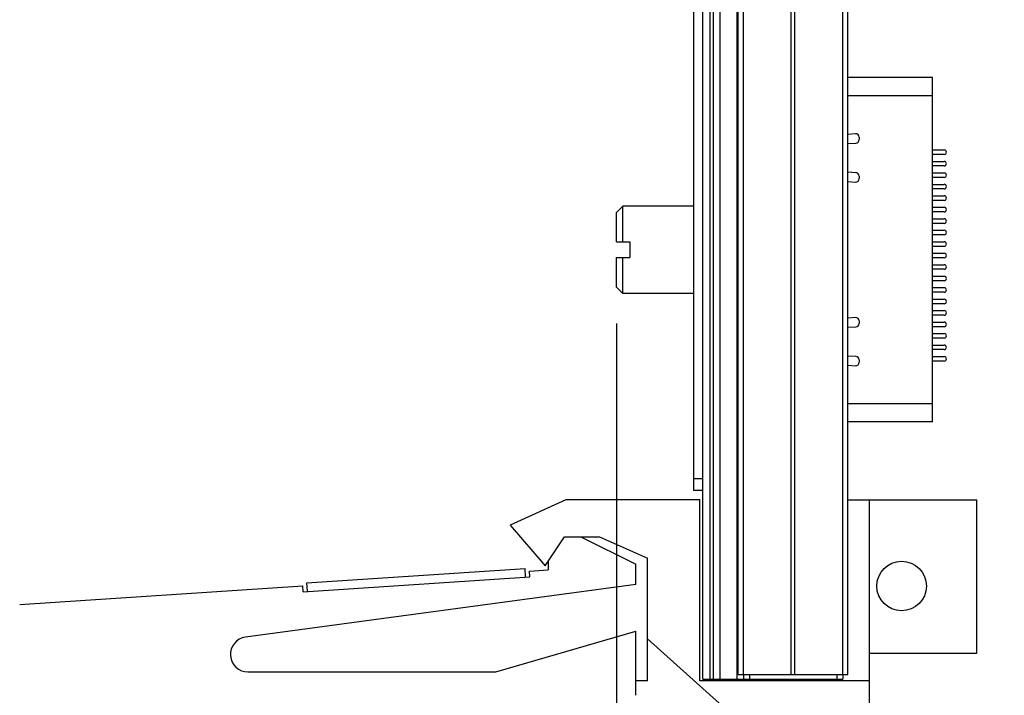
# Model space of a CAD drawing. Header units: inches. Extents: x 0.2 to 16.8, y 0.2 to 10.8.
# Tile 4 of 24: x 7.3 to 9, y 4 to 5.2. Entities that reach past the tile are written whole.
import ezdxf

# ---------------------------------------------------------------- set-up
doc = ezdxf.new("R2010")
doc.units = ezdxf.units.IN
doc.header["$LTSCALE"] = 0.935
doc.header["$MEASUREMENT"] = 0
doc.layers.get('0').update_dxf_attribs({"linetype": 'CONTINUOUS'})
doc.layers.add('DIMENSIONS', color=7, linetype='CONTINUOUS')
doc.styles.get("Standard").update_dxf_attribs({"font": 'txt', "width": 0.8})
doc.dimstyles.new('DIMSTYLE_1', dxfattribs={"dimtxt": 0.125, "dimasz": 0.18, "dimexe": 0.125, "dimexo": 0.0625, "dimgap": 0.09, "dimtad": 0, "dimtih": 1, "dimtoh": 1, "dimzin": 4, "dimdsep": 46, "dimtxsty": 'STANDARD', "dimblk": '_FILLED', "dimblk1": '_FILLED', "dimblk2": '_FILLED', "dimcen": 0.09, "dimadec": 0, "dimazin": 0, "dimtp": 0.005, "dimtm": 0.005, "dimtfac": 1, "dimtofl": 0, "dimtmove": 0, "dimatfit": 3, "dimldrblk": '_FILLED', "dimfxl": 1, "dimtolj": 1, "dimtzin": 4, "dimarcsym": 0})
doc.dimstyles.new('DIMSTYLE_3', dxfattribs={"dimtxt": 0.125, "dimasz": 0.18, "dimexe": 0.125, "dimexo": 0.0625, "dimgap": 0.0625, "dimtad": 0, "dimtih": 1, "dimtoh": 1, "dimzin": 4, "dimdsep": 46, "dimtxsty": 'STANDARD', "dimblk": '_FILLED', "dimblk1": '_FILLED', "dimblk2": '_FILLED', "dimcen": 0.09, "dimadec": 0, "dimazin": 0, "dimtp": 0.005, "dimtm": 0.005, "dimtfac": 1, "dimtofl": 0, "dimtmove": 0, "dimatfit": 3, "dimldrblk": '_FILLED', "dimfxl": 1, "dimtolj": 1, "dimtzin": 4, "dimarcsym": 0})

# ---------------------------------------------------------------- blocks, each defined once
blk = doc.blocks.new('*D3')
at = {"layer": 'DIMENSIONS', "color": 2, "linetype": 'CONTINUOUS'}
blk.add_line((8.3665, 4.6667), (8.3665, 2.9248), dxfattribs=at)
at = {"layer": 'DIMENSIONS', "color": 2, "linetype": 'CONTINUOUS', "insert": (8.304, 2.8623), "char_height": 0.125, "width": 0.925, "attachment_point": 3, "rotation": 90, "line_spacing_factor": 0.9}
blk.add_mtext('.25{\\Ftxt.shx;\\W1.000000;\\H0.125000; }[6.3]', dxfattribs=at)
blk = doc.blocks.new('_FILLED')
at = {"color": 0, "linetype": 'BYBLOCK'}
blk.add_solid([(0, 0), (-1, 0.1736), (-1, -0.1736)], dxfattribs=at)
blk = doc.blocks.new('*D4')
at = {"layer": 'DIMENSIONS', "color": 2, "linetype": 'CONTINUOUS'}
for p, q in [((8.672, 8.5002), (10.2843, 8.5002)), ((10.1593, 8.5002), (10.1593, 6.0928)), ((10.1593, 3.4353), (10.1593, 5.8428)), ((8.675, 3.4353), (10.2843, 3.4353))]:
    blk.add_line(p, q, dxfattribs=at)
at = {"layer": 'DIMENSIONS', "color": 2, "linetype": 'CONTINUOUS', "xscale": 0.18, "yscale": 0.18, "zscale": 0.18}
for p, rotation in [((10.1593, 8.5002), 90), ((10.1593, 3.4353), 270)]:
    blk.add_blockref('_FILLED', p, dxfattribs=dict(at, rotation=rotation))
at = {"layer": 'DIMENSIONS', "color": 2, "linetype": 'CONTINUOUS', "insert": (10.1593, 6.0303), "char_height": 0.125, "width": 1.225, "attachment_point": 2, "line_spacing_factor": 0.9}
blk.add_mtext('5.06{\\Ftxt.shx;\\W1.000000;\\H0.125000; }[128.6]', dxfattribs=at)

msp = doc.modelspace()

# ---------------------------------------------------------------- linework, layer by layer
at = {"color": 7, "linetype": 'CONTINUOUS'}
for p, q in [((8.5145, 4.0572), (8.5145, 8.5002)), ((8.5265, 8.5002), (8.5265, 4.0572)), ((8.5325, 8.5002), (8.5325, 4.0572)), ((8.5445, 4.0572), (8.5445, 8.5002)), ((8.4995, 4.3802), (8.4995, 8.4902)), ((8.5737, 4.0572), (8.5736, 8.0886)), ((8.5755, 4.0652), (8.5755, 8.0652)), ((8.5845, 4.0652), (8.5845, 8.0652)), ((8.6664, 4.0652), (8.6664, 8.0652)), ((8.6726, 4.0652), (8.6726, 8.0652)), ((8.7545, 4.0652), (8.7545, 8.0652)), ((8.7635, 4.0652), (8.7635, 8.0652)), ((8.9088, 5.0885), (8.7635, 5.0885)), ((8.9088, 4.498), (8.9088, 5.0885)), ((8.9088, 5.057), (8.7635, 5.057)), ((8.7765, 4.992), (8.7635, 4.9911)), ((8.7828, 4.9862), (8.7828, 4.982)), ((8.7635, 4.9754), (8.7772, 4.9761)), ((8.9088, 4.9645), (8.9285, 4.9645)), ((8.9285, 4.9566), (8.9088, 4.9566)), ((8.9088, 4.9448), (8.9285, 4.9448)), ((8.9285, 4.9369), (8.9088, 4.9369)), ((8.7772, 4.9254), (8.7635, 4.926)), ((8.7828, 4.9195), (8.7828, 4.9153)), ((8.9088, 4.9251), (8.9285, 4.9251)), ((8.9285, 4.9172), (8.9088, 4.9172)), ((8.7635, 4.9103), (8.7765, 4.9094)), ((8.9088, 4.9054), (8.9285, 4.9054)), ((8.9285, 4.8976), (8.9088, 4.8976)), ((8.9088, 4.8857), (8.9285, 4.8857)), ((8.3665, 4.8572), (8.3775, 4.8682)), ((8.4995, 4.8682), (8.3775, 4.8682)), ((8.3775, 4.8067), (8.3775, 4.8682)), ((8.9285, 4.8779), (8.9088, 4.8779)), ((8.9088, 4.8661), (8.9285, 4.8661)), ((8.3665, 4.8067), (8.3665, 4.8572)), ((8.9285, 4.8582), (8.9088, 4.8582)), ((8.9088, 4.8464), (8.9285, 4.8464)), ((8.9285, 4.8385), (8.9088, 4.8385)), ((8.9088, 4.8267), (8.9285, 4.8267)), ((8.9285, 4.8188), (8.9088, 4.8188)), ((8.3665, 4.8067), (8.3895, 4.8067)), ((8.3895, 4.8067), (8.3895, 4.7797)), ((8.9088, 4.807), (8.9285, 4.807)), ((8.9285, 4.7991), (8.9088, 4.7991)), ((8.3665, 4.7797), (8.3895, 4.7797)), ((8.3665, 4.7292), (8.3665, 4.7797)), ((8.3775, 4.7182), (8.3775, 4.7797)), ((8.9088, 4.7873), (8.9285, 4.7873)), ((8.9285, 4.7795), (8.9088, 4.7795)), ((8.9088, 4.7676), (8.9285, 4.7676)), ((8.9285, 4.7598), (8.9088, 4.7598)), ((8.9088, 4.748), (8.9285, 4.748)), ((8.3665, 4.7292), (8.3775, 4.7182)), ((8.9285, 4.7401), (8.9088, 4.7401)), ((8.9088, 4.7283), (8.9285, 4.7283)), ((8.4995, 4.7182), (8.3775, 4.7182)), ((8.9285, 4.7204), (8.9088, 4.7204)), ((8.9088, 4.7086), (8.9285, 4.7086)), ((8.9285, 4.7007), (8.9088, 4.7007)), ((8.9088, 4.6889), (8.9285, 4.6889)), ((8.9285, 4.681), (8.9088, 4.681)), ((8.7765, 4.6771), (8.7635, 4.6761)), ((8.7635, 4.6605), (8.7772, 4.6611)), ((8.7828, 4.6712), (8.7828, 4.667)), ((8.9088, 4.6692), (8.9285, 4.6692)), ((8.9285, 4.6613), (8.9088, 4.6613)), ((8.9088, 4.6495), (8.9285, 4.6495)), ((8.9285, 4.6417), (8.9088, 4.6417)), ((8.9088, 4.6298), (8.9285, 4.6298)), ((8.7772, 4.6104), (8.7635, 4.611)), ((8.9285, 4.622), (8.9088, 4.622)), ((8.9088, 4.6102), (8.9285, 4.6102)), ((8.7635, 4.5954), (8.7765, 4.5944)), ((8.7828, 4.6045), (8.7828, 4.6003)), ((8.9285, 4.6023), (8.9088, 4.6023)), ((8.7635, 4.5295), (8.9088, 4.5295)), ((8.9088, 4.498), (8.7635, 4.498)), ((8.5145, 4.4002), (8.4995, 4.4002)), ((8.5145, 4.3802), (8.4995, 4.3802)), ((8.2795, 4.3643), (8.1845, 4.3213)), ((8.5095, 4.3643), (8.2795, 4.3643)), ((8.5095, 4.0543), (8.5095, 4.3643)), ((8.7635, 4.3643), (8.9845, 4.3643)), ((8.8005, 3.7853), (8.8005, 4.3643)), ((8.9845, 4.1013), (8.9845, 4.3643)), ((8.1845, 4.3213), (8.2445, 4.2513)), ((8.2445, 4.2513), (8.2777, 4.3013)), ((8.2777, 4.3013), (8.3377, 4.3013)), ((8.3055, 4.3013), (8.3995, 4.2543)), ((8.3377, 4.3013), (8.4195, 4.2643)), ((8.2495, 4.2589), (8.2495, 4.2443)), ((8.4195, 4.0543), (8.4195, 4.2643)), ((7.8356, 4.2222), (8.2098, 4.2467)), ((8.2107, 4.2318), (8.2098, 4.2467)), ((8.2176, 4.2422), (8.2495, 4.2443)), ((8.2182, 4.2323), (8.2176, 4.2422)), ((8.3995, 4.2193), (8.3995, 4.2543)), ((7.8291, 4.2068), (8.2182, 4.2323)), ((7.8365, 4.2073), (7.8356, 4.2222)), ((7.3431, 4.185), (7.8284, 4.2168)), ((8.3995, 4.2193), (7.7305, 4.1291)), ((7.8291, 4.2068), (7.8284, 4.2168)), ((8.1595, 4.0693), (8.3995, 4.1393)), ((8.3995, 4.0293), (8.3995, 4.1393)), ((8.8005, 3.7853), (8.4195, 4.1259)), ((8.8005, 4.1013), (8.9845, 4.1013)), ((7.7345, 4.0693), (8.1595, 4.0693)), ((8.4195, 4.0543), (8.3995, 4.0543)), ((8.8005, 4.0543), (8.5095, 4.0543)), ((8.5145, 4.0572), (8.5845, 4.0572)), ((8.5755, 4.0652), (8.7635, 4.0652)), ((8.5845, 4.0652), (8.5845, 4.0572)), ((8.5845, 4.0572), (8.7545, 4.0572)), ((8.5945, 4.0652), (8.5945, 4.0572)), ((8.6145, 4.0572), (8.6145, 4.0543)), ((8.7445, 4.0652), (8.7445, 4.0572)), ((8.7545, 4.0652), (8.7545, 4.0572))]:
    msp.add_line(p, q, dxfattribs=at)
msp.add_circle((8.8555, 4.2167), 0.0425, dxfattribs=at)
for centre, radius, start, end in [((8.7769, 4.9862), 0.00591, 0, 94.1738), ((8.7769, 4.982), 0.00591, 272.6699, 360), ((8.9285, 4.9606), 0.00394, 270, 90), ((8.9285, 4.9409), 0.00394, 270, 90), ((8.7769, 4.9153), 0.00591, 265.8262, 360), ((8.7769, 4.9195), 0.00591, 0, 87.3301), ((8.9285, 4.9212), 0.00394, 270, 90), ((8.9285, 4.9015), 0.00394, 270, 90), ((8.9285, 4.8818), 0.00394, 270, 90), ((8.9285, 4.8621), 0.00394, 270, 90), ((8.9285, 4.8424), 0.00394, 270, 90), ((8.9285, 4.8228), 0.00394, 270, 90), ((8.9285, 4.8031), 0.00394, 270, 90), ((8.9285, 4.7834), 0.00394, 270, 90), ((8.9285, 4.7637), 0.00394, 270, 90), ((8.9285, 4.744), 0.00394, 270, 90), ((8.9285, 4.7243), 0.00394, 270, 90), ((8.9285, 4.7046), 0.00394, 270, 90), ((8.9285, 4.685), 0.00394, 270, 90), ((8.7769, 4.6712), 0.00591, 0, 94.1738), ((8.7769, 4.667), 0.00591, 272.6699, 360), ((8.9285, 4.6653), 0.00394, 270, 90), ((8.9285, 4.6456), 0.00394, 270, 90), ((8.9285, 4.6259), 0.00394, 270, 90), ((8.7769, 4.6045), 0.00591, 0, 87.3301), ((8.9285, 4.6062), 0.00394, 270, 90), ((8.7769, 4.6003), 0.00591, 265.8262, 360), ((7.7345, 4.0993), 0.03, 97.6845, 270)]:
    msp.add_arc(centre, radius, start, end, dxfattribs=at)

# ---------------------------------------------------------------- dimensions: what is measured, and where the dimension line sits
at = {"layer": 'DIMENSIONS', "color": 2, "linetype": 'CONTINUOUS'}
dim = msp.add_linear_dim(base=(10.1593, 8.5002), p1=(8.6125, 3.4353), p2=(8.6095, 8.5002), angle=90, dimstyle='DIMSTYLE_3', dxfattribs=at)
dim.commit()
dim.dimension.update_dxf_attribs({"geometry": '*D4', "text_midpoint": (10.1593, 5.9678), "dimtype": 160})
dim = msp.add_ordinate_dim(feature_location=(8.3665, 4.6667), offset=(0, -1.7419), dtype=1, origin=(8.6145, 4.7797), dimstyle='DIMSTYLE_1', override={"dimtad": 1, "dimtih": 0, "dimtoh": 0}, dxfattribs=at)
dim.commit()
dim.dimension.update_dxf_attribs({"geometry": '*D3', "text_midpoint": (8.3665, 2.3998)})

doc.saveas('drawing.dxf')
